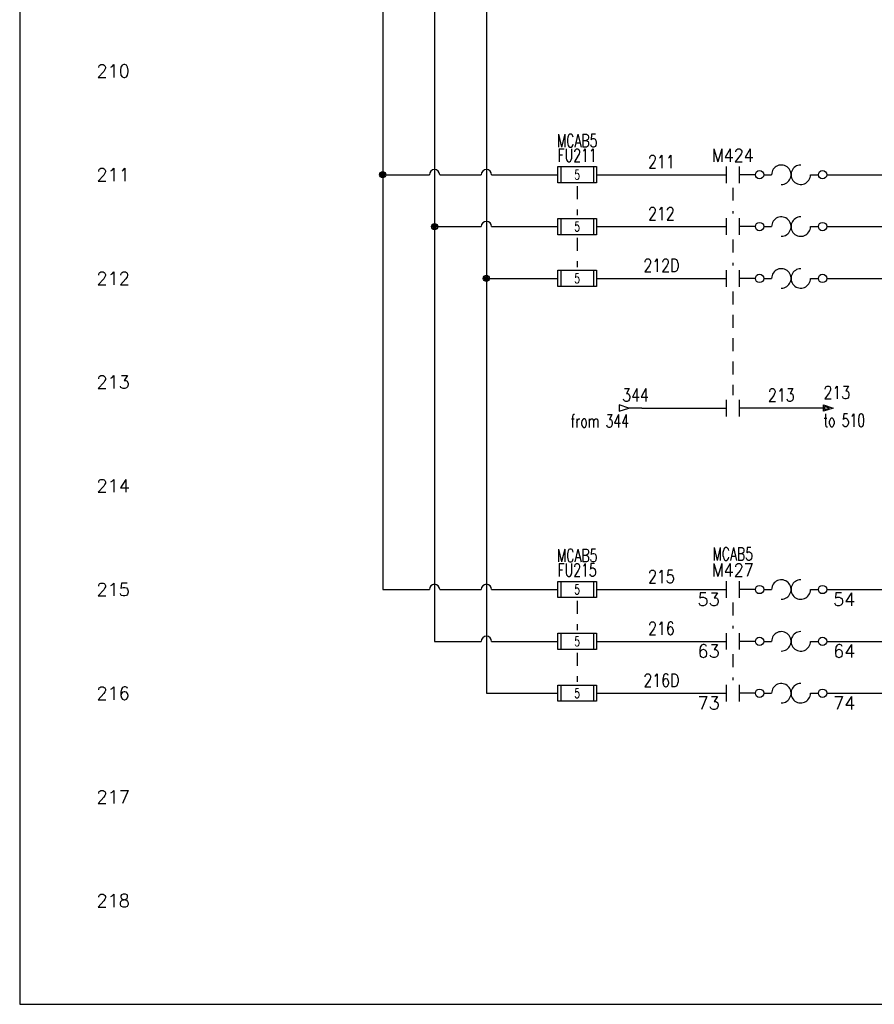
# Model space of a CAD drawing. Header units: inches. Extents: x 0 to 30, y 0 to 19.
# Tile 1 of 5: x 0 to 8.2, y 0 to 9.5. Entities that reach past the tile are written whole.
import ezdxf
from ezdxf.enums import TextEntityAlignment as Align

# ---------------------------------------------------------------- set-up
doc = ezdxf.new("R2010")
doc.units = ezdxf.units.IN
doc.header["$MEASUREMENT"] = 0
doc.linetypes.add('HIDDEN2', pattern=[0.1875, 0.125, -0.0625])
doc.layers.add('BLK_10AWG', color=252, linetype='Continuous', lineweight=30)
for name, color, linetype in [('BLK_14AWG', 252, 'Continuous'), ('LINK', 252, 'HIDDEN2'), ('LOC', 140, 'Continuous'), ('MISC', 30, 'Continuous'), ('RED_18AWG', 1, 'Continuous'), ('SYMS', 7, 'Continuous'), ('TAGS', 30, 'Continuous'), ('TERMS', 6, 'Continuous'), ('WIRENO', 3, 'Continuous'), ('WIREREF', 52, 'Continuous'), ('XREF', 7, 'Continuous')]:
    doc.layers.add(name, color=color, linetype=linetype)
doc.layers.add('Viewports', color=3, linetype='Continuous', plot=False)
doc.styles.add('WD', font='romans.shx')

# ---------------------------------------------------------------- blocks, each defined once
blk = doc.blocks.new('WDDOT')
for radius in [0.03, 0.0187, 0.00929]:
    blk.add_circle((0, 0), radius)
blk = doc.blocks.new('HFU2')
for p, q in [((-0.1875, -0.0781), (-0.1875, 0.0781)), ((-0.1875, 0.0781), (0.1875, 0.0781)), ((-0.1562, 0.0781), (-0.1562, -0.0781)), ((0.1562, 0.0781), (0.1562, -0.0781)), ((0.1875, 0.0781), (0.1875, -0.0781)), ((0.1875, -0.0781), (-0.1875, -0.0781))]:
    blk.add_line(p, q)
at = {"style": 'WD', "width": 0.7}
for tag, p in [('INST', (0, 0.4375)), ('LOC', (0, 0.2812)), ('TAG2', (0, 0.125))]:
    blk.add_attdef(tag, text='', height=0.125, dxfattribs=at).set_placement(p, align=Align.CENTER)
at = {"linetype": 'Continuous', "style": 'WD', "flags": 9}
for tag, p in [('FAMILY', (0.1569, 0.2509)), ('ASSYCODE', (0.1881, 0.2352)), ('CAT', (0.1564, 0.1022)), ('MFG', (0.1564, 0.0827))]:
    blk.add_attdef(tag, text='', height=0.01, dxfattribs=at).set_placement(p, align=Align.CENTER)
at = {"style": 'WD'}
for tag, p in [('X2LINK', (0, 0.1094)), ('X8LINK', (0, -0.1094))]:
    blk.add_attdef(tag, p, '', height=0.01, dxfattribs=at)
at = {"style": 'WD', "flags": 1}
for tag, p in [('X4TERM01', (-0.1875, 0)), ('X1TERM02', (0.1875, 0))]:
    blk.add_attdef(tag, p, '', height=0.01, dxfattribs=at)
at = {"style": 'WD', "width": 0.7}
blk.add_attdef('RATING1', text='', height=0.0938, dxfattribs=at).set_placement((0, 0), align=Align.MIDDLE_CENTER)
at = {"linetype": 'Continuous', "style": 'WD', "width": 0.7, "flags": 8}
blk.add_attdef('TERM01', text='', height=0.1, dxfattribs=at).set_placement((-0.25, -0.0158), align=Align.TOP_RIGHT)
blk.add_attdef('TERM02', text='', height=0.1, dxfattribs=at).set_placement((0.25, -0.0158), align=Align.TOP_LEFT)
at = {"style": 'WD', "width": 0.7}
for tag, p in [('DESC1', (0.0396, -0.2431)), ('DESC2', (0.0469, -0.4062)), ('DESC3', (0.0469, -0.5781))]:
    blk.add_attdef(tag, text='', height=0.125, dxfattribs=at).set_placement(p, align=Align.MIDDLE_LEFT)
blk = doc.blocks.new('HMS21OL')
at = {"linetype": 'Continuous'}
for p, q in [((-0.0625, 0.08), (-0.0625, -0.08)), ((0.0625, 0.08), (0.0625, -0.08))]:
    blk.add_line(p, q, dxfattribs=at)
for p, q in [((0.2188, 0), (0.0625, 0)), ((0.2988, 0), (0.375, 0)), ((0.75, 0), (0.8262, 0))]:
    blk.add_line(p, q)
for centre in [(0.2587, 0), (0.8662, 0)]:
    blk.add_circle(centre, 0.04, dxfattribs=at)
for centre, start, end in [((0.4688, 0), 270.00101, 180.00201), ((0.6562, 0), 90, 0.00104)]:
    blk.add_arc(centre, 0.0938, start, end)
at = {"style": 'WD'}
for tag, width, p in [('INST', 0.7, (0, 0.4508)), ('LOC', 0.7, (0, 0.2812)), ('TAG2', 0.9, (0, 0.125)), ('XREF', 0.7, (0, -0.2975)), ('DESC1', 0.7, (0, -0.4538)), ('DESC2', 0.7, (0, -0.61)), ('DESC3', 0.7, (0, -0.7662))]:
    blk.add_attdef(tag, text='', height=0.125, dxfattribs=dict(at, width=width)).set_placement(p, align=Align.CENTER)
for tag, p in [('X2LINK', (0, 0.125)), ('X8LINK', (0, -0.125))]:
    blk.add_attdef(tag, p, '', height=0.01, dxfattribs=at)
for tag, p, height, flags in [('X4TERM01', (-0.0625, 0), 0.0125, 1), ('CONTACT', (0.0973, 0.0363), 0.01, 1), ('FAMILY', (0.0973, 0.0529), 0.01, 9), ('X1TERM02', (0.9062, 0), 0.0125, 1)]:
    blk.add_attdef(tag, p, '', height=height, dxfattribs=dict(at, flags=flags))
at = {"linetype": 'Continuous', "style": 'WD', "flags": 8}
blk.add_attdef('TERM01', text='', height=0.125, dxfattribs=at).set_placement((-0.125, -0.0314), align=Align.TOP_RIGHT)
blk.add_attdef('TERM02', text='', height=0.125, dxfattribs=at).set_placement((0.9688, -0.0314), align=Align.TOP_LEFT)
blk = doc.blocks.new('HMS21')
at = {"linetype": 'Continuous'}
for p, q in [((-0.0625, 0.08), (-0.0625, -0.08)), ((0.0625, 0.08), (0.0625, -0.08))]:
    blk.add_line(p, q, dxfattribs=at)
at = {"style": 'WD'}
for tag, width, p in [('INST', 0.7, (0, 0.4508)), ('LOC', 0.7, (0, 0.2812)), ('TAG2', 0.9, (0, 0.125)), ('XREF', 0.7, (0, -0.2975)), ('DESC1', 0.7, (0, -0.4538)), ('DESC2', 0.7, (0, -0.61)), ('DESC3', 0.7, (0, -0.7662))]:
    blk.add_attdef(tag, text='', height=0.125, dxfattribs=dict(at, width=width)).set_placement(p, align=Align.CENTER)
for tag, p in [('X2LINK', (0, 0.125)), ('X8LINK', (0, -0.125))]:
    blk.add_attdef(tag, p, '', height=0.01, dxfattribs=at)
for tag, p, height, flags in [('X4TERM01', (-0.0625, 0), 0.0125, 1), ('X1TERM02', (0.0625, 0), 0.0125, 1), ('CONTACT', (0.0973, 0.0363), 0.01, 1), ('FAMILY', (0.0973, 0.0529), 0.01, 9)]:
    blk.add_attdef(tag, p, '', height=height, dxfattribs=dict(at, flags=flags))
at = {"linetype": 'Continuous', "style": 'WD', "flags": 8}
blk.add_attdef('TERM01', text='', height=0.125, dxfattribs=at).set_placement((-0.125, -0.0314), align=Align.TOP_RIGHT)
blk.add_attdef('TERM02', text='', height=0.125, dxfattribs=at).set_placement((0.125, -0.0314), align=Align.TOP_LEFT)
blk = doc.blocks.new('HA1D3')
blk.add_lwpolyline([(-0.0938, 0), (-0.0938, -0.0312), (0, 0), (-0.0938, 0.0312), (-0.0938, 0)])
at = {"style": 'WD', "width": 0.8, "flags": 8}
blk.add_attdef('WIRENO', text='', height=0.125, dxfattribs=at).set_placement((0, 0.0938), align=Align.RIGHT)
at = {"style": 'WD', "flags": 1}
blk.add_attdef('SIGCODE', text='', height=0.01, dxfattribs=at).set_placement((-0.0195, 0.0466), align=Align.RIGHT)
blk.add_attdef('X1TERM01', (0, 0), '', height=0.01, dxfattribs=at)
at = {"style": 'WD', "width": 0.7}
for tag, p in [('XREF', (0, -0.1875)), ('DESC1', (0, -0.375))]:
    blk.add_attdef(tag, text='', height=0.125, dxfattribs=at).set_placement(p, align=Align.RIGHT)
blk = doc.blocks.new('HA1S1')
for points in [[(0, 0), (0, 0.0312), (0.0938, 0), (0, -0.0312), (0, 0)], [(0.0106, 0.0156), (0.0106, -0.0156), (0.0575, 0), (0.0106, 0.0156)]]:
    blk.add_lwpolyline(points)
at = {"style": 'WD', "width": 0.8, "flags": 8}
blk.add_attdef('WIRENO', (0, 0.0875), '', height=0.125, dxfattribs=at)
at = {"style": 'WD', "flags": 1}
for tag, p in [('SIGCODE', (-0.0195, 0.0466)), ('X4TERM01', (0, 0))]:
    blk.add_attdef(tag, p, '', height=0.01, dxfattribs=at)
at = {"style": 'WD', "width": 0.7}
for tag, p in [('XREF', (0, -0.1812)), ('DESC1', (0, -0.3563))]:
    blk.add_attdef(tag, p, '', height=0.125, dxfattribs=at)
blk = doc.blocks.new('HFU1')
for p, q in [((-0.1875, -0.0781), (-0.1875, 0.0781)), ((-0.1875, 0.0781), (0.1875, 0.0781)), ((-0.1562, 0.0781), (-0.1562, -0.0781)), ((0.1562, 0.0781), (0.1562, -0.0781)), ((0.1875, 0.0781), (0.1875, -0.0781)), ((0.1875, -0.0781), (-0.1875, -0.0781))]:
    blk.add_line(p, q)
at = {"style": 'WD', "width": 0.7}
for tag, p in [('INST', (0, 0.4219)), ('LOC', (0, 0.2656)), ('TAG1', (0, 0.125))]:
    blk.add_attdef(tag, text='', height=0.125, dxfattribs=at).set_placement(p, align=Align.CENTER)
at = {"linetype": 'Continuous', "style": 'WD', "flags": 9}
for tag, p in [('ASSYCODE', (0.1569, 0.2509)), ('CAT', (0.1564, 0.1022)), ('MFG', (0.1564, 0.0827))]:
    blk.add_attdef(tag, text='', height=0.01, dxfattribs=at).set_placement(p, align=Align.CENTER)
at = {"style": 'WD'}
for tag, p in [('X2LINK', (0, 0.1094)), ('X8LINK', (0, -0.1094))]:
    blk.add_attdef(tag, p, '', height=0.01, dxfattribs=at)
for tag, p, height, flags in [('FAMILY', (0.1292, 0.1076), 0.01, 9), ('X4TERM01', (-0.1875, 0), 0.0109, 1), ('X1TERM02', (0.1875, 0), 0.0109, 1)]:
    blk.add_attdef(tag, p, '', height=height, dxfattribs=dict(at, flags=flags))
at = {"style": 'WD', "width": 0.7}
blk.add_attdef('RATING1', text='', height=0.0938, dxfattribs=at).set_placement((0, 0), align=Align.MIDDLE_CENTER)
at = {"linetype": 'Continuous', "style": 'WD', "width": 0.7, "flags": 8}
blk.add_attdef('TERM01', text='', height=0.1, dxfattribs=at).set_placement((-0.25, -0.0158), align=Align.TOP_RIGHT)
blk.add_attdef('TERM02', text='', height=0.1, dxfattribs=at).set_placement((0.25, -0.0158), align=Align.TOP_LEFT)
at = {"style": 'WD', "width": 0.7}
for tag, p in [('DESC1', (0.0469, -0.2344)), ('DESC2', (0.0469, -0.3906)), ('DESC3', (0.0469, -0.5469))]:
    blk.add_attdef(tag, text='', height=0.125, dxfattribs=at).set_placement(p, align=Align.MIDDLE_LEFT)
blk = doc.blocks.new('WD_WNH')
at = {"linetype": 'Continuous', "style": 'WD', "width": 0.8}
blk.add_attdef('WIRENO', text='', height=0.125, dxfattribs=at).set_placement((0, 0.0625), align=Align.CENTER)
at = {"style": 'WD', "flags": 1}
for tag, p in [('W01USER', (0, 0.0781)), ('W02USER', (0, 0.0703)), ('W03USER', (0, 0.0625)), ('W04USER', (0, 0.0547)), ('W05USER', (0, 0.0469)), ('W06USER', (0, 0.0391)), ('W07USER', (0, 0.0312)), ('W08USER', (0, 0.0234)), ('W09USER', (0, 0.0156)), ('W10USER', (0, 0.0078))]:
    blk.add_attdef(tag, text='', height=0.005, dxfattribs=at).set_placement(p, align=Align.CENTER)

msp = doc.modelspace()

# ---------------------------------------------------------------- linework, layer by layer
at = {"layer": 'BLK_10AWG'}
for p, q in [((4.5, 16), (4.5, 3)), ((3.5, 15.95), (3.5, 4)), ((4, 15.95), (4, 3.5)), ((3.5, 8), (3.95, 8)), ((4.05, 8), (4.45, 8)), ((4.55, 8), (5.1875, 8)), ((4, 7.5), (4.45, 7.5)), ((4.55, 7.5), (5.1875, 7.5)), ((4.5, 7), (5.1875, 7)), ((3.5, 4), (3.95, 4)), ((4.05, 4), (4.45, 4)), ((4.55, 4), (5.1875, 4)), ((4, 3.5), (4.45, 3.5)), ((4.55, 3.5), (5.1875, 3.5)), ((4.5, 3), (5.1875, 3))]:
    msp.add_line(p, q, dxfattribs=at)
for centre in [(4, 8), (4.5, 8), (4.5, 7.5), (4, 4), (4.5, 4), (4.5, 3.5)]:
    msp.add_arc(centre, 0.05, 0, 180, dxfattribs=at)
at = {"layer": 'BLK_14AWG'}
for p, q in [((5.5625, 8), (6.8125, 8)), ((7.7812, 8), (9.3051, 8)), ((5.5625, 7.5), (6.8125, 7.5)), ((7.7812, 7.5), (9.3051, 7.5)), ((5.5625, 7), (6.8125, 7)), ((7.7812, 7), (9.3051, 7)), ((5.5625, 4), (6.8125, 4)), ((7.7812, 4), (9.3051, 4)), ((5.5625, 3.5), (6.8125, 3.5)), ((7.7812, 3.5), (9.3051, 3.5)), ((5.5625, 3), (6.8125, 3)), ((7.7812, 3), (9.3051, 3))]:
    msp.add_line(p, q, dxfattribs=at)
at = {"layer": 'LINK'}
for points in [[(5.375, 7.8906), (5.375, 7.6094)], [(6.875, 7.875), (6.875, 7.625)], [(5.375, 7.3906), (5.375, 7.1094)], [(6.875, 7.375), (6.875, 7.125)], [(6.875, 6.875), (6.875, 5.875)], [(5.375, 3.8906), (5.375, 3.6094)], [(6.875, 3.875), (6.875, 3.625)], [(5.375, 3.3906), (5.375, 3.1094)], [(6.875, 3.375), (6.875, 3.125)]]:
    msp.add_lwpolyline(points, dxfattribs=at)
at = {"layer": 'RED_18AWG'}
for p, q in [((6, 5.75), (5.875, 5.75)), ((6, 5.75), (6.8125, 5.75)), ((7.75, 5.75), (6.9375, 5.75))]:
    msp.add_line(p, q, dxfattribs=at)
at = {"layer": 'Viewports'}
msp.add_lwpolyline([(0, 0), (30, 0), (30, 19.02), (0, 19.02)], close=True, dxfattribs=at)

# ---------------------------------------------------------------- block references
at = {"layer": 'SYMS'}
ref = msp.add_blockref('HFU1', (5.375, 8), dxfattribs=at)
ref.add_attrib('RATING1', '5', dxfattribs={"layer": 'MISC', "height": 0.0938, "style": 'WD', "width": 0.7}).set_placement((5.375, 8), align=Align.MIDDLE_CENTER)
ref.add_attrib('LOC', 'MCAB5', dxfattribs={"layer": 'LOC', "height": 0.125, "style": 'WD', "width": 0.7}).set_placement((5.375, 8.2656), align=Align.CENTER)
ref.add_attrib('TAG1', 'FU211', dxfattribs={"layer": 'TAGS', "height": 0.125, "style": 'WD', "width": 0.7}).set_placement((5.375, 8.125), align=Align.CENTER)
ref = msp.add_blockref('HMS21OL', (6.875, 8), dxfattribs=at)
ref.add_attrib('TAG2', 'M424', dxfattribs={"layer": 'TAGS', "height": 0.125, "style": 'WD', "width": 0.9}).set_placement((6.875, 8.125), align=Align.CENTER)
for name, p in [('WDDOT', (3.5, 8)), ('HMS21OL', (6.875, 7.5)), ('WDDOT', (4, 7.5)), ('WDDOT', (4.5, 7)), ('HMS21OL', (6.875, 7)), ('HMS21', (6.875, 5.75))]:
    msp.add_blockref(name, p, dxfattribs=at)
ref = msp.add_blockref('HFU2', (5.375, 7.5), dxfattribs=at)
ref.add_attrib('RATING1', '5', dxfattribs={"layer": 'MISC', "height": 0.0938, "style": 'WD', "width": 0.7}).set_placement((5.375, 7.5), align=Align.MIDDLE_CENTER)
ref = msp.add_blockref('HFU2', (5.375, 7), dxfattribs=at)
ref.add_attrib('RATING1', '5', dxfattribs={"layer": 'MISC', "height": 0.0938, "style": 'WD', "width": 0.7}).set_placement((5.375, 7), align=Align.MIDDLE_CENTER)
ref = msp.add_blockref('HA1S1', (7.75, 5.75), dxfattribs=at)
ref.add_attrib('WIRENO', '213', (7.75, 5.8375), dxfattribs={"layer": 'WIREREF', "height": 0.125, "style": 'WD', "width": 0.8, "flags": 8})
ref.add_attrib('XREF', 'to 510', (7.75, 5.5687), dxfattribs={"layer": 'XREF', "height": 0.125, "style": 'WD', "width": 0.7})
ref = msp.add_blockref('HA1D3', (5.875, 5.75), dxfattribs=at)
ref.add_attrib('XREF', 'from 344', dxfattribs={"layer": 'XREF', "height": 0.125, "style": 'WD', "width": 0.7}).set_placement((5.875, 5.5625), align=Align.RIGHT)
ref = msp.add_blockref('HFU1', (5.375, 4), dxfattribs=at)
ref.add_attrib('RATING1', '5', dxfattribs={"layer": 'MISC', "height": 0.0938, "style": 'WD', "width": 0.7}).set_placement((5.375, 4), align=Align.MIDDLE_CENTER)
ref.add_attrib('LOC', 'MCAB5', dxfattribs={"layer": 'LOC', "height": 0.125, "style": 'WD', "width": 0.7}).set_placement((5.375, 4.2656), align=Align.CENTER)
ref.add_attrib('TAG1', 'FU215', dxfattribs={"layer": 'TAGS', "height": 0.125, "style": 'WD', "width": 0.7}).set_placement((5.375, 4.125), align=Align.CENTER)
ref = msp.add_blockref('HMS21OL', (6.875, 4), dxfattribs=at)
ref.add_attrib('TERM02', '54', dxfattribs={"layer": 'TERMS', "linetype": 'Continuous', "height": 0.125, "style": 'WD', "flags": 8}).set_placement((7.8438, 3.9686), align=Align.TOP_LEFT)
ref.add_attrib('LOC', 'MCAB5', dxfattribs={"layer": 'LOC', "height": 0.125, "style": 'WD', "width": 0.7}).set_placement((6.875, 4.2812), align=Align.CENTER)
ref.add_attrib('TERM01', '53', dxfattribs={"layer": 'TERMS', "linetype": 'Continuous', "height": 0.125, "style": 'WD', "flags": 8}).set_placement((6.75, 3.9686), align=Align.TOP_RIGHT)
ref.add_attrib('TAG2', 'M427', dxfattribs={"layer": 'TAGS', "height": 0.125, "style": 'WD', "width": 0.9}).set_placement((6.875, 4.125), align=Align.CENTER)
ref = msp.add_blockref('HFU2', (5.375, 3.5), dxfattribs=at)
ref.add_attrib('RATING1', '5', dxfattribs={"layer": 'MISC', "height": 0.0938, "style": 'WD', "width": 0.7}).set_placement((5.375, 3.5), align=Align.MIDDLE_CENTER)
ref = msp.add_blockref('HMS21OL', (6.875, 3.5), dxfattribs=at)
ref.add_attrib('TERM02', '64', dxfattribs={"layer": 'TERMS', "linetype": 'Continuous', "height": 0.125, "style": 'WD', "flags": 8}).set_placement((7.8438, 3.4686), align=Align.TOP_LEFT)
ref.add_attrib('TERM01', '63', dxfattribs={"layer": 'TERMS', "linetype": 'Continuous', "height": 0.125, "style": 'WD', "flags": 8}).set_placement((6.75, 3.4686), align=Align.TOP_RIGHT)
ref = msp.add_blockref('HFU2', (5.375, 3), dxfattribs=at)
ref.add_attrib('RATING1', '5', dxfattribs={"layer": 'MISC', "height": 0.0938, "style": 'WD', "width": 0.7}).set_placement((5.375, 3), align=Align.MIDDLE_CENTER)
ref = msp.add_blockref('HMS21OL', (6.875, 3), dxfattribs=at)
ref.add_attrib('TERM02', '74', dxfattribs={"layer": 'TERMS', "linetype": 'Continuous', "height": 0.125, "style": 'WD', "flags": 8}).set_placement((7.8438, 2.9686), align=Align.TOP_LEFT)
ref.add_attrib('TERM01', '73', dxfattribs={"layer": 'TERMS', "linetype": 'Continuous', "height": 0.125, "style": 'WD', "flags": 8}).set_placement((6.75, 2.9686), align=Align.TOP_RIGHT)
at = {"layer": 'WIRENO'}
ref = msp.add_blockref('WD_WNH', (6.1875, 8), dxfattribs=at)
ref.add_attrib('WIRENO', '211', dxfattribs={"linetype": 'Continuous', "height": 0.125, "style": 'WD', "width": 0.8}).set_placement((6.1875, 8.0625), align=Align.CENTER)
ref = msp.add_blockref('WD_WNH', (6.1875, 7.5), dxfattribs=at)
ref.add_attrib('WIRENO', '212', dxfattribs={"linetype": 'Continuous', "height": 0.125, "style": 'WD', "width": 0.8}).set_placement((6.1875, 7.5625), align=Align.CENTER)
ref = msp.add_blockref('WD_WNH', (6.1875, 7), dxfattribs=at)
ref.add_attrib('WIRENO', '212D', dxfattribs={"linetype": 'Continuous', "height": 0.125, "style": 'WD', "width": 0.8}).set_placement((6.1875, 7.0625), align=Align.CENTER)
ref = msp.add_blockref('WD_WNH', (5.9375, 5.75), dxfattribs=at)
ref.add_attrib('WIRENO', '344', dxfattribs={"linetype": 'Continuous', "height": 0.125, "style": 'WD', "width": 0.8}).set_placement((5.9375, 5.8125), align=Align.CENTER)
ref = msp.add_blockref('WD_WNH', (7.3438, 5.75), dxfattribs=at)
ref.add_attrib('WIRENO', '213', dxfattribs={"linetype": 'Continuous', "height": 0.125, "style": 'WD', "width": 0.8}).set_placement((7.3438, 5.8125), align=Align.CENTER)
ref = msp.add_blockref('WD_WNH', (6.1875, 4), dxfattribs=at)
ref.add_attrib('WIRENO', '215', dxfattribs={"linetype": 'Continuous', "height": 0.125, "style": 'WD', "width": 0.8}).set_placement((6.1875, 4.0625), align=Align.CENTER)
ref = msp.add_blockref('WD_WNH', (6.1875, 3.5), dxfattribs=at)
ref.add_attrib('WIRENO', '216', dxfattribs={"linetype": 'Continuous', "height": 0.125, "style": 'WD', "width": 0.8}).set_placement((6.1875, 3.5625), align=Align.CENTER)
ref = msp.add_blockref('WD_WNH', (6.1875, 3), dxfattribs=at)
ref.add_attrib('WIRENO', '216D', dxfattribs={"linetype": 'Continuous', "height": 0.125, "style": 'WD', "width": 0.8}).set_placement((6.1875, 3.0625), align=Align.CENTER)

# ---------------------------------------------------------------- texts
at = {"layer": 'MISC', "style": 'WD'}
for s, p in [('210', (1.0625, 9)), ('211', (1.0625, 8)), ('212', (1.0625, 7)), ('213', (1.0625, 6)), ('214', (1.0625, 5)), ('215', (1.0625, 4)), ('216', (1.0625, 3)), ('217', (1.0625, 2)), ('218', (1.0625, 1))]:
    msp.add_text(s, height=0.125, dxfattribs=at).set_placement(p, align=Align.MIDDLE_RIGHT)

doc.saveas('drawing.dxf')
